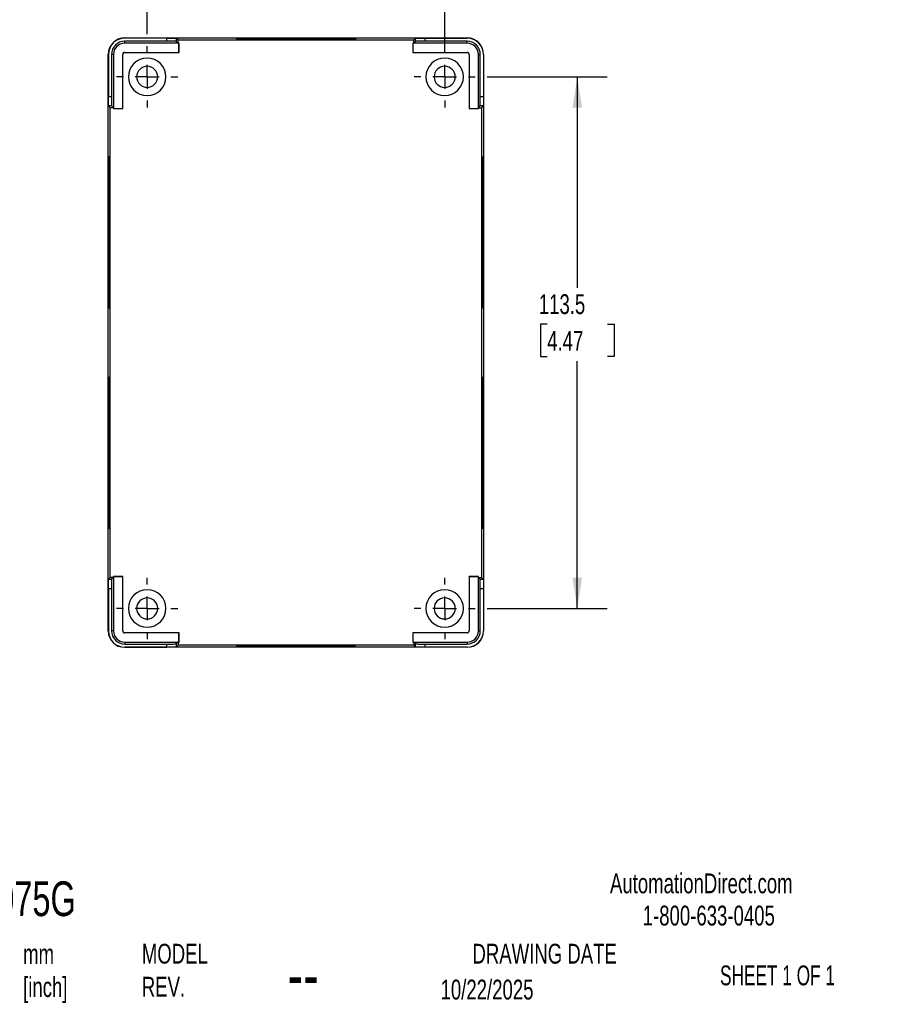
# Model space of a CAD drawing. Header units: millimetres. Extents: x 0 to 543, y 0 to 404.
# Tile 2 of 3: x 355 to 543, y 14 to 224. Entities that reach past the tile are written whole.
import ezdxf

# ---------------------------------------------------------------- set-up
doc = ezdxf.new("R2010")
doc.units = ezdxf.units.MM
doc.header["$LTSCALE"] = 2
doc.linetypes.add('CENTERX2', pattern=[20.32, 12.7, -2.54, 2.54, -2.54])
doc.layers.add('CENTER', color=40, linetype='CENTERX2')
doc.layers.add('DIMENSIONS', color=140, linetype='Continuous', lineweight=25)
doc.layers.add('TEXT', color=140, linetype='Continuous', lineweight=25)
doc.styles.add('SLDTEXTSTYLE0', font='TXT', dxfattribs={"width": 0.7})
doc.styles.add('SLDTEXTSTYLE1', font='TXT', dxfattribs={"width": 0.65})
doc.dimstyles.new('SLDDIMSTYLE0', dxfattribs={"dimtxt": 4.316016, "dimasz": 6.604, "dimexe": 0, "dimexo": 0.0625, "dimgap": 1.079004, "dimtad": 0, "dimtih": 1, "dimtoh": 1, "dimdec": 1, "dimrnd": 1e-09, "dimzin": 12, "dimdsep": 46, "dimtxsty": 'SLDTEXTSTYLE0', "dimsah": 1, "dimcen": 0.09, "dimadec": 0, "dimazin": 3, "dimtfac": 1, "dimtdec": 1, "dimtofl": 0, "dimtmove": 0, "dimatfit": 3, "dimfxl": 0, "dimfrac": 2, "dimtolj": 1, "dimtzin": 12, "dimarcsym": 0})

# ---------------------------------------------------------------- blocks, each defined once
blk = doc.blocks.new('_D_11')
at = {"layer": 'DIMENSIONS'}
for p, q in [((382.61, 220.91), (382.61, 243.28)), ((446.11, 218.37), (446.11, 243.28)), ((382.61, 236.93), (401.5, 236.93)), ((407.35, 236.93), (405.9, 236.93)), ((405.9, 236.93), (405.9, 230.07)), ((420.18, 236.93), (421.63, 236.93)), ((421.63, 236.93), (421.63, 230.07)), ((446.11, 236.93), (426.03, 236.93)), ((405.9, 230.07), (407.35, 230.07)), ((421.63, 230.07), (420.18, 230.07))]:
    blk.add_line(p, q, dxfattribs=at)
for points in [[(382.61, 236.93), (389.22, 235.91), (389.22, 237.95)], [(446.11, 236.93), (439.51, 237.95), (439.51, 235.91)]]:
    blk.add_solid(points, dxfattribs=at)
at = {"layer": 'DIMENSIONS', "char_height": 4.233, "attachment_point": 1, "style": 'SLDTEXTSTYLE0'}
for s, insert in [('63.5', (407.35, 243.35)), ('2.50', (407.35, 235.53))]:
    blk.add_mtext(s, dxfattribs=dict(at, insert=insert))
blk = doc.blocks.new('_D_12')
at = {"layer": 'DIMENSIONS'}
for p, q in [((455.19, 211.83), (480.76, 211.83)), ((474.41, 211.83), (474.41, 166.81)), ((468, 158.99), (466.55, 158.99)), ((466.55, 158.99), (466.55, 152.13)), ((480.83, 158.99), (482.27, 158.99)), ((482.27, 158.99), (482.27, 152.13)), ((466.55, 152.13), (468, 152.13)), ((482.27, 152.13), (480.83, 152.13)), ((474.41, 98.33), (474.41, 151.16)), ((455.19, 98.33), (480.76, 98.33))]:
    blk.add_line(p, q, dxfattribs=at)
for points in [[(474.41, 211.83), (473.4, 205.22), (475.43, 205.22)], [(474.41, 98.33), (475.43, 104.93), (473.4, 104.93)]]:
    blk.add_solid(points, dxfattribs=at)
at = {"layer": 'DIMENSIONS', "char_height": 4.233, "attachment_point": 1, "style": 'SLDTEXTSTYLE0'}
for s, insert in [('113.5', (466.2, 165.41)), ('4.47', (468, 157.59))]:
    blk.add_mtext(s, dxfattribs=dict(at, insert=insert))
blk = doc.blocks.new('SW_CENTERMARKSYMBOL_4')
at = {"layer": 'CENTER', "color": 0}
for p, q in [((0, 5.08), (0, 6.54)), ((0, 0), (0, 2.54)), ((-5.08, 0), (-6.54, 0)), ((0, 0), (-2.54, 0)), ((0, 0), (0, -2.54)), ((0, 0), (2.54, 0)), ((5.08, 0), (6.54, 0)), ((0, -5.08), (0, -6.54))]:
    blk.add_line(p, q, dxfattribs=at)
blk = doc.blocks.new('SW_CENTERMARKSYMBOL_5')
at = {"layer": 'CENTER', "color": 0}
for p, q in [((0, 5.08), (0, 6.54)), ((0, 0), (0, 2.54)), ((-5.08, 0), (-6.54, 0)), ((0, 0), (-2.54, 0)), ((0, 0), (0, -2.54)), ((0, 0), (2.54, 0)), ((5.08, 0), (6.54, 0)), ((0, -5.08), (0, -6.54))]:
    blk.add_line(p, q, dxfattribs=at)
blk = doc.blocks.new('SW_CENTERMARKSYMBOL_6')
at = {"layer": 'CENTER', "color": 0}
for p, q in [((0, 5.08), (0, 6.54)), ((0, 0), (0, 2.54)), ((-5.08, 0), (-6.54, 0)), ((0, 0), (-2.54, 0)), ((0, 0), (0, -2.54)), ((0, 0), (2.54, 0)), ((5.08, 0), (6.54, 0)), ((0, -5.08), (0, -6.54))]:
    blk.add_line(p, q, dxfattribs=at)
blk = doc.blocks.new('SW_CENTERMARKSYMBOL_7')
at = {"layer": 'CENTER', "color": 0}
for p, q in [((0, 5.08), (0, 6.54)), ((0, 0), (0, 2.54)), ((-5.08, 0), (-6.54, 0)), ((0, 0), (-2.54, 0)), ((0, 0), (0, -2.54)), ((0, 0), (2.54, 0)), ((5.08, 0), (6.54, 0)), ((0, -5.08), (0, -6.54))]:
    blk.add_line(p, q, dxfattribs=at)

msp = doc.modelspace()

# ---------------------------------------------------------------- linework, layer by layer
for p, q in [((377.81, 220.09), (377.81, 220.13)), ((377.81, 220.13), (450.91, 220.13)), ((386.83, 220.09), (377.81, 220.09)), ((377.81, 219.03), (377.81, 219.43)), ((386.83, 219.43), (377.81, 219.43)), ((389.4, 219.03), (377.81, 219.03)), ((386.83, 219.43), (386.83, 220.09)), ((389.21, 219.7), (388.83, 220.08)), ((388.83, 220.08), (388.83, 219.41)), ((389.21, 219.04), (388.83, 219.41)), ((389.21, 219.04), (389.21, 219.7)), ((389.21, 219.7), (439.52, 219.7)), ((389.41, 219.04), (389.21, 219.04)), ((389.4, 219.03), (389.41, 219.04)), ((389.4, 217.04), (389.4, 219.03)), ((389.41, 217.04), (389.41, 219.04)), ((414.36, 219.82), (414.36, 220.02)), ((439.33, 219.03), (439.32, 219.04)), ((439.52, 219.04), (439.32, 219.04)), ((439.32, 219.04), (439.32, 217.04)), ((439.33, 219.03), (439.33, 217.04)), ((450.91, 219.03), (439.33, 219.03)), ((439.9, 220.08), (439.52, 219.7)), ((439.52, 219.04), (439.52, 219.7)), ((439.52, 219.04), (439.9, 219.41)), ((439.9, 219.41), (439.9, 220.08)), ((441.9, 220.09), (450.91, 220.09)), ((441.9, 220.09), (441.9, 219.43)), ((450.91, 219.43), (441.9, 219.43)), ((450.91, 220.09), (450.91, 220.13)), ((450.91, 219.03), (450.91, 219.43)), ((374.31, 93.53), (374.31, 216.63)), ((374.35, 216.63), (374.31, 216.63)), ((374.35, 216.63), (374.35, 207.61)), ((375.41, 216.63), (375.01, 216.63)), ((375.01, 216.63), (375.01, 207.61)), ((375.41, 216.63), (375.41, 205.04)), ((377.4, 205.04), (377.4, 216.63)), ((377.4, 216.63), (377.41, 216.63)), ((377.41, 205.04), (377.41, 216.63)), ((377.81, 217.04), (389.4, 217.04)), ((377.81, 217.04), (377.81, 217.04)), ((377.81, 217.04), (389.41, 217.04)), ((389.4, 217.04), (389.41, 217.04)), ((439.33, 217.04), (439.32, 217.04)), ((439.32, 217.04), (450.91, 217.04)), ((439.33, 217.04), (450.91, 217.04)), ((450.91, 217.04), (450.91, 217.04)), ((451.33, 216.63), (451.32, 216.63)), ((451.32, 216.63), (451.32, 205.04)), ((451.33, 216.63), (451.33, 205.04)), ((453.31, 205.04), (453.31, 216.63)), ((453.31, 216.63), (453.71, 216.63)), ((453.71, 207.61), (453.71, 216.63)), ((454.38, 216.63), (454.38, 207.61)), ((454.38, 216.63), (454.41, 216.63)), ((454.41, 216.63), (454.41, 93.53)), ((374.35, 207.61), (375.01, 207.61)), ((453.71, 207.61), (454.38, 207.61)), ((374.36, 205.61), (374.74, 205.24)), ((375.03, 205.61), (374.36, 205.61)), ((374.74, 104.92), (374.74, 205.24)), ((375.41, 205.24), (374.74, 205.24)), ((375.41, 205.24), (375.03, 205.61)), ((375.41, 205.24), (375.41, 205.04)), ((375.41, 205.04), (377.4, 205.04)), ((375.41, 205.04), (375.41, 205.04)), ((375.41, 205.04), (377.41, 205.04)), ((377.4, 205.04), (377.41, 205.04)), ((451.33, 205.04), (451.32, 205.04)), ((451.32, 205.04), (453.32, 205.04)), ((451.33, 205.04), (453.31, 205.04)), ((453.31, 205.04), (453.32, 205.04)), ((453.32, 205.24), (453.7, 205.61)), ((453.32, 205.04), (453.32, 205.24)), ((453.32, 205.24), (453.98, 205.24)), ((454.36, 205.61), (453.7, 205.61)), ((453.98, 205.24), (454.36, 205.61)), ((453.98, 205.24), (453.98, 104.92)), ((374.59, 178.58), (374.39, 178.58)), ((374.67, 178.58), (374.64, 178.58)), ((454.05, 178.58), (454.08, 178.58)), ((454.14, 178.58), (454.34, 178.58)), ((374.59, 131.58), (374.39, 131.58)), ((374.67, 131.58), (374.64, 131.58)), ((454.05, 131.58), (454.08, 131.58)), ((454.14, 131.58), (454.34, 131.58)), ((375.41, 105.12), (375.41, 104.92)), ((375.41, 105.11), (375.41, 105.12)), ((377.41, 105.12), (375.41, 105.12)), ((377.4, 105.11), (377.41, 105.12)), ((377.41, 93.53), (377.41, 105.12)), ((451.33, 105.11), (451.32, 105.12)), ((451.32, 105.12), (451.32, 93.53)), ((453.32, 105.12), (451.32, 105.12)), ((453.31, 105.11), (453.32, 105.12)), ((453.32, 104.92), (453.32, 105.12)), ((374.74, 104.92), (374.36, 104.55)), ((374.36, 104.55), (375.03, 104.55)), ((375.41, 104.92), (374.74, 104.92)), ((375.41, 104.92), (375.03, 104.55)), ((377.4, 105.11), (375.41, 105.11)), ((375.41, 105.11), (375.41, 93.53)), ((377.4, 93.53), (377.4, 105.11)), ((451.33, 105.11), (451.33, 93.53)), ((453.31, 105.11), (451.33, 105.11)), ((453.31, 93.53), (453.31, 105.11)), ((453.32, 104.92), (453.7, 104.55)), ((453.32, 104.92), (453.98, 104.92)), ((453.7, 104.55), (454.36, 104.55)), ((454.36, 104.55), (453.98, 104.92)), ((374.35, 102.55), (374.35, 93.53)), ((375.01, 102.55), (374.35, 102.55)), ((375.01, 102.55), (375.01, 93.53)), ((453.71, 93.53), (453.71, 102.55)), ((454.38, 102.55), (453.71, 102.55)), ((454.38, 102.55), (454.38, 93.53)), ((374.35, 93.53), (374.31, 93.53)), ((375.41, 93.53), (375.01, 93.53)), ((377.4, 93.53), (377.41, 93.53)), ((377.81, 93.11), (377.81, 93.12)), ((389.41, 93.12), (377.81, 93.12)), ((389.4, 93.11), (377.81, 93.11)), ((389.4, 93.11), (389.41, 93.12)), ((389.4, 91.13), (389.4, 93.11)), ((389.41, 91.12), (389.41, 93.12)), ((439.33, 93.11), (439.32, 93.12)), ((450.91, 93.12), (439.32, 93.12)), ((439.32, 93.12), (439.32, 91.12)), ((439.33, 93.11), (439.33, 91.13)), ((450.91, 93.11), (439.33, 93.11)), ((450.91, 93.11), (450.91, 93.12)), ((451.33, 93.53), (451.32, 93.53)), ((453.31, 93.53), (453.71, 93.53)), ((454.38, 93.53), (454.41, 93.53)), ((377.81, 91.13), (377.81, 90.73)), ((377.81, 91.13), (389.4, 91.13)), ((377.81, 90.73), (386.83, 90.73)), ((386.83, 90.06), (386.83, 90.73)), ((389.21, 91.12), (388.83, 90.75)), ((388.83, 90.75), (388.83, 90.08)), ((388.83, 90.08), (389.21, 90.46)), ((389.21, 91.12), (389.41, 91.12)), ((389.21, 91.12), (389.21, 90.46)), ((439.52, 90.46), (389.21, 90.46)), ((389.4, 91.13), (389.41, 91.12)), ((439.33, 91.13), (439.32, 91.12)), ((439.32, 91.12), (439.52, 91.12)), ((439.33, 91.13), (450.91, 91.13)), ((439.52, 91.12), (439.9, 90.75)), ((439.52, 91.12), (439.52, 90.46)), ((439.52, 90.46), (439.9, 90.08)), ((439.9, 90.08), (439.9, 90.75)), ((441.9, 90.73), (450.91, 90.73)), ((441.9, 90.73), (441.9, 90.06)), ((450.91, 91.13), (450.91, 90.73)), ((377.81, 90.06), (377.81, 90.03)), ((377.81, 90.06), (386.83, 90.06)), ((450.91, 90.03), (377.81, 90.03)), ((414.36, 90.34), (414.36, 90.14)), ((450.91, 90.06), (441.9, 90.06)), ((450.91, 90.06), (450.91, 90.03))]:
    msp.add_line(p, q)
at = {"flags": 128}
for points in [[(414.36, 219.8), (413.11, 219.8), (411.88, 219.8), (410.66, 219.8), (409.48, 219.81), (408.35, 219.81), (407.28, 219.82), (406.27, 219.82), (405.35, 219.83), (404.51, 219.84), (403.76, 219.85), (403.12, 219.86), (402.58, 219.87), (402.16, 219.88), (401.86, 219.89), (401.67, 219.9), (401.61, 219.91), (401.67, 219.92), (401.86, 219.93), (402.16, 219.94), (402.58, 219.95), (403.12, 219.96), (403.76, 219.97), (404.51, 219.98), (405.35, 219.99), (406.27, 220), (407.28, 220), (408.35, 220.01), (409.48, 220.01), (410.66, 220.02), (411.88, 220.02), (413.11, 220.02), (414.36, 220.02)], [(408.77, 219.81), (409.48, 219.81), (410.66, 219.82), (411.88, 219.82), (413.11, 219.82), (414.36, 219.82)], [(414.36, 220.02), (415.61, 220.02), (416.85, 220.02), (418.06, 220.02), (419.24, 220.01), (420.37, 220.01), (421.45, 220), (422.45, 220), (423.38, 219.99), (424.22, 219.98), (424.96, 219.97), (425.61, 219.96), (426.14, 219.95), (426.56, 219.94), (426.87, 219.93), (427.05, 219.92), (427.11, 219.91), (427.05, 219.9), (426.87, 219.89), (426.56, 219.88), (426.14, 219.87), (425.61, 219.86), (424.96, 219.85), (424.22, 219.84), (423.38, 219.83), (422.45, 219.82), (421.45, 219.82), (420.37, 219.81), (419.24, 219.81), (418.06, 219.8), (416.85, 219.8), (415.61, 219.8), (414.36, 219.8)], [(414.36, 219.82), (415.61, 219.82), (416.85, 219.82), (418.06, 219.82), (419.24, 219.81), (419.95, 219.81)], [(374.39, 178.58), (374.39, 179.96), (374.39, 181.33), (374.39, 182.67), (374.4, 183.99), (374.4, 185.27), (374.41, 186.5), (374.41, 187.68), (374.42, 188.79), (374.43, 189.82), (374.44, 190.78), (374.45, 191.64), (374.46, 192.42), (374.47, 193.09), (374.48, 193.66), (374.49, 194.12), (374.5, 194.46), (374.51, 194.7), (374.52, 194.81), (374.54, 194.81), (374.55, 194.7), (374.56, 194.46), (374.57, 194.12), (374.58, 193.66), (374.59, 193.09), (374.61, 192.42), (374.62, 191.64), (374.62, 190.78), (374.63, 189.82), (374.64, 188.79), (374.65, 187.68), (374.65, 186.5), (374.66, 185.27), (374.66, 183.99), (374.67, 182.67), (374.67, 181.33), (374.67, 179.96), (374.67, 178.58)], [(454.34, 178.58), (454.34, 179.96), (454.33, 181.33), (454.33, 182.67), (454.33, 183.99), (454.32, 185.27), (454.32, 186.5), (454.31, 187.68), (454.3, 188.79), (454.3, 189.82), (454.29, 190.78), (454.28, 191.64), (454.27, 192.42), (454.26, 193.09), (454.25, 193.66), (454.24, 194.12), (454.22, 194.46), (454.21, 194.7), (454.2, 194.81), (454.19, 194.81), (454.18, 194.7), (454.16, 194.46), (454.15, 194.12), (454.14, 193.66), (454.13, 193.09), (454.12, 192.42), (454.11, 191.64), (454.1, 190.78), (454.09, 189.82), (454.08, 188.79), (454.08, 187.68), (454.07, 186.5), (454.07, 185.27), (454.06, 183.99), (454.06, 182.67), (454.05, 181.33), (454.05, 179.96), (454.05, 178.58)], [(374.59, 178.58), (374.59, 179.96), (374.59, 181.33), (374.59, 182.67), (374.6, 183.99), (374.6, 185.27), (374.61, 186.5), (374.61, 187.68), (374.62, 188.79), (374.63, 189.82), (374.63, 190.1)], [(454.14, 178.58), (454.14, 179.96), (454.13, 181.33), (454.13, 182.67), (454.13, 183.99), (454.12, 185.27), (454.12, 186.5), (454.11, 187.68), (454.1, 188.79), (454.1, 189.82), (454.09, 190.1)], [(374.64, 178.58), (374.64, 179.69), (374.64, 180.78), (374.65, 181.85), (374.65, 182.88), (374.65, 183.86), (374.66, 184.78), (374.66, 185)], [(454.08, 178.58), (454.08, 179.69), (454.08, 180.78), (454.08, 181.85), (454.08, 182.88), (454.07, 183.86), (454.07, 184.78), (454.06, 185)], [(374.67, 178.58), (374.67, 177.2), (374.67, 175.83), (374.67, 174.48), (374.66, 173.17), (374.66, 171.89), (374.65, 170.65), (374.65, 169.48), (374.64, 168.37), (374.63, 167.33), (374.62, 166.38), (374.62, 165.51), (374.61, 164.74), (374.59, 164.07), (374.58, 163.5), (374.57, 163.04), (374.56, 162.69), (374.55, 162.46), (374.54, 162.34), (374.52, 162.34), (374.51, 162.46), (374.5, 162.69), (374.49, 163.04), (374.48, 163.5), (374.47, 164.07), (374.46, 164.74), (374.45, 165.51), (374.44, 166.38), (374.43, 167.33), (374.42, 168.37), (374.41, 169.48), (374.41, 170.65), (374.4, 171.89), (374.4, 173.17), (374.39, 174.48), (374.39, 175.83), (374.39, 177.2), (374.39, 178.58)], [(374.63, 167.06), (374.63, 167.33), (374.62, 168.37), (374.61, 169.48), (374.61, 170.65), (374.6, 171.89), (374.6, 173.17), (374.59, 174.48), (374.59, 175.83), (374.59, 177.2), (374.59, 178.58)], [(374.66, 172.16), (374.66, 172.38), (374.65, 173.29), (374.65, 174.27), (374.65, 175.31), (374.64, 176.38), (374.64, 177.47), (374.64, 178.58)], [(454.05, 178.58), (454.05, 177.2), (454.05, 175.83), (454.06, 174.48), (454.06, 173.17), (454.07, 171.89), (454.07, 170.65), (454.08, 169.48), (454.08, 168.37), (454.09, 167.33), (454.1, 166.38), (454.11, 165.51), (454.12, 164.74), (454.13, 164.07), (454.14, 163.5), (454.15, 163.04), (454.16, 162.69), (454.18, 162.46), (454.19, 162.34), (454.2, 162.34), (454.21, 162.46), (454.22, 162.69), (454.24, 163.04), (454.25, 163.5), (454.26, 164.07), (454.27, 164.74), (454.28, 165.51), (454.29, 166.38), (454.3, 167.33), (454.3, 168.37), (454.31, 169.48), (454.32, 170.65), (454.32, 171.89), (454.33, 173.17), (454.33, 174.48), (454.33, 175.83), (454.34, 177.2), (454.34, 178.58)], [(454.06, 172.16), (454.07, 172.38), (454.07, 173.29), (454.08, 174.27), (454.08, 175.31), (454.08, 176.38), (454.08, 177.47), (454.08, 178.58)], [(454.09, 167.06), (454.1, 167.33), (454.1, 168.37), (454.11, 169.48), (454.12, 170.65), (454.12, 171.89), (454.13, 173.17), (454.13, 174.48), (454.13, 175.83), (454.14, 177.2), (454.14, 178.58)], [(374.39, 131.58), (374.39, 132.96), (374.39, 134.33), (374.39, 135.67), (374.4, 136.99), (374.4, 138.27), (374.41, 139.5), (374.41, 140.68), (374.42, 141.79), (374.43, 142.82), (374.44, 143.78), (374.45, 144.64), (374.46, 145.42), (374.47, 146.09), (374.48, 146.66), (374.49, 147.12), (374.5, 147.46), (374.51, 147.7), (374.52, 147.81), (374.54, 147.81), (374.55, 147.7), (374.56, 147.46), (374.57, 147.12), (374.58, 146.66), (374.59, 146.09), (374.61, 145.42), (374.62, 144.64), (374.62, 143.78), (374.63, 142.82), (374.64, 141.79), (374.65, 140.68), (374.65, 139.5), (374.66, 138.27), (374.66, 136.99), (374.67, 135.67), (374.67, 134.33), (374.67, 132.96), (374.67, 131.58)], [(454.34, 131.58), (454.34, 132.96), (454.33, 134.33), (454.33, 135.67), (454.33, 136.99), (454.32, 138.27), (454.32, 139.5), (454.31, 140.68), (454.3, 141.79), (454.3, 142.82), (454.29, 143.78), (454.28, 144.64), (454.27, 145.42), (454.26, 146.09), (454.25, 146.66), (454.24, 147.12), (454.22, 147.46), (454.21, 147.7), (454.2, 147.81), (454.19, 147.81), (454.18, 147.7), (454.16, 147.46), (454.15, 147.12), (454.14, 146.66), (454.13, 146.09), (454.12, 145.42), (454.11, 144.64), (454.1, 143.78), (454.09, 142.82), (454.08, 141.79), (454.08, 140.68), (454.07, 139.5), (454.07, 138.27), (454.06, 136.99), (454.06, 135.67), (454.05, 134.33), (454.05, 132.96), (454.05, 131.58)], [(374.59, 131.58), (374.59, 132.96), (374.59, 134.33), (374.59, 135.67), (374.6, 136.99), (374.6, 138.27), (374.61, 139.5), (374.61, 140.68), (374.62, 141.79), (374.63, 142.82), (374.63, 143.1)], [(454.14, 131.58), (454.14, 132.96), (454.13, 134.33), (454.13, 135.67), (454.13, 136.99), (454.12, 138.27), (454.12, 139.5), (454.11, 140.68), (454.1, 141.79), (454.1, 142.82), (454.09, 143.1)], [(374.64, 131.58), (374.64, 132.69), (374.64, 133.78), (374.65, 134.85), (374.65, 135.88), (374.65, 136.86), (374.66, 137.78), (374.66, 138)], [(454.08, 131.58), (454.08, 132.69), (454.08, 133.78), (454.08, 134.85), (454.08, 135.88), (454.07, 136.86), (454.07, 137.78), (454.06, 138)], [(374.67, 131.58), (374.67, 130.2), (374.67, 128.83), (374.67, 127.48), (374.66, 126.17), (374.66, 124.89), (374.65, 123.65), (374.65, 122.48), (374.64, 121.37), (374.63, 120.33), (374.62, 119.38), (374.62, 118.51), (374.61, 117.74), (374.59, 117.07), (374.58, 116.5), (374.57, 116.04), (374.56, 115.69), (374.55, 115.46), (374.54, 115.34), (374.52, 115.34), (374.51, 115.46), (374.5, 115.69), (374.49, 116.04), (374.48, 116.5), (374.47, 117.07), (374.46, 117.74), (374.45, 118.51), (374.44, 119.38), (374.43, 120.33), (374.42, 121.37), (374.41, 122.48), (374.41, 123.65), (374.4, 124.89), (374.4, 126.17), (374.39, 127.48), (374.39, 128.83), (374.39, 130.2), (374.39, 131.58)], [(374.63, 120.06), (374.63, 120.33), (374.62, 121.37), (374.61, 122.48), (374.61, 123.65), (374.6, 124.89), (374.6, 126.17), (374.59, 127.48), (374.59, 128.83), (374.59, 130.2), (374.59, 131.58)], [(374.66, 125.16), (374.66, 125.38), (374.65, 126.29), (374.65, 127.27), (374.65, 128.31), (374.64, 129.38), (374.64, 130.47), (374.64, 131.58)], [(454.05, 131.58), (454.05, 130.2), (454.05, 128.83), (454.06, 127.48), (454.06, 126.17), (454.07, 124.89), (454.07, 123.65), (454.08, 122.48), (454.08, 121.37), (454.09, 120.33), (454.1, 119.38), (454.11, 118.51), (454.12, 117.74), (454.13, 117.07), (454.14, 116.5), (454.15, 116.04), (454.16, 115.69), (454.18, 115.46), (454.19, 115.34), (454.2, 115.34), (454.21, 115.46), (454.22, 115.69), (454.24, 116.04), (454.25, 116.5), (454.26, 117.07), (454.27, 117.74), (454.28, 118.51), (454.29, 119.38), (454.3, 120.33), (454.3, 121.37), (454.31, 122.48), (454.32, 123.65), (454.32, 124.89), (454.33, 126.17), (454.33, 127.48), (454.33, 128.83), (454.34, 130.2), (454.34, 131.58)], [(454.06, 125.16), (454.07, 125.38), (454.07, 126.29), (454.08, 127.27), (454.08, 128.31), (454.08, 129.38), (454.08, 130.47), (454.08, 131.58)], [(454.09, 120.06), (454.1, 120.33), (454.1, 121.37), (454.11, 122.48), (454.12, 123.65), (454.12, 124.89), (454.13, 126.17), (454.13, 127.48), (454.13, 128.83), (454.14, 130.2), (454.14, 131.58)], [(414.36, 90.36), (413.11, 90.36), (411.88, 90.36), (410.66, 90.35), (409.48, 90.35), (408.35, 90.35), (407.28, 90.34), (406.27, 90.33), (405.35, 90.33), (404.51, 90.32), (403.76, 90.31), (403.12, 90.3), (402.58, 90.29), (402.16, 90.28), (401.86, 90.27), (401.67, 90.26), (401.61, 90.25), (401.67, 90.24), (401.86, 90.23), (402.16, 90.21), (402.58, 90.2), (403.12, 90.19), (403.76, 90.19), (404.51, 90.18), (405.35, 90.17), (406.27, 90.16), (407.28, 90.15), (408.35, 90.15), (409.48, 90.14), (410.66, 90.14), (411.88, 90.14), (413.11, 90.14), (414.36, 90.14)], [(408.77, 90.35), (409.48, 90.34), (410.66, 90.34), (411.88, 90.34), (413.11, 90.34), (414.36, 90.34)], [(414.36, 90.14), (415.61, 90.14), (416.85, 90.14), (418.06, 90.14), (419.24, 90.14), (420.37, 90.15), (421.45, 90.15), (422.45, 90.16), (423.38, 90.17), (424.22, 90.18), (424.96, 90.19), (425.61, 90.19), (426.14, 90.2), (426.56, 90.21), (426.87, 90.23), (427.05, 90.24), (427.11, 90.25), (427.05, 90.26), (426.87, 90.27), (426.56, 90.28), (426.14, 90.29), (425.61, 90.3), (424.96, 90.31), (424.22, 90.32), (423.38, 90.33), (422.45, 90.33), (421.45, 90.34), (420.37, 90.35), (419.24, 90.35), (418.06, 90.35), (416.85, 90.36), (415.61, 90.36), (414.36, 90.36)], [(414.36, 90.34), (415.61, 90.34), (416.85, 90.34), (418.06, 90.34), (419.24, 90.34), (419.95, 90.35)]]:
    msp.add_lwpolyline(points, dxfattribs=at)
for centre, radius, start, end in [((377.81, 216.63), 3.5, 90, 180), ((377.81, 216.63), 3.47, 90, 180), ((377.81, 216.63), 2.8, 90, 180), ((377.81, 216.63), 2.4, 90, 180), ((450.91, 216.63), 3.5, 0, 90), ((450.91, 216.63), 3.47, 0, 90), ((450.91, 216.63), 2.8, 0, 90), ((450.91, 216.63), 2.4, 0, 90), ((377.81, 216.63), 0.416, 90, 180), ((377.81, 216.63), 0.407, 90, 180), ((450.91, 216.63), 0.416, 0, 90), ((450.91, 216.63), 0.407, 0, 90), ((382.61, 211.83), 4, 90, 270), ((382.61, 211.83), 4, 270, 90), ((446.11, 211.83), 4, 90, 270), ((446.11, 211.83), 4, 270, 90), ((382.61, 211.83), 2.25, 90, 270), ((382.61, 211.83), 2.25, 270, 90), ((446.11, 211.83), 2.25, 90, 270), ((446.11, 211.83), 2.25, 270, 90), ((382.61, 98.33), 4, 90, 270), ((382.61, 98.33), 4, 270, 90), ((446.11, 98.33), 4, 90, 270), ((446.11, 98.33), 4, 270, 90), ((382.61, 98.33), 2.25, 90, 270), ((382.61, 98.33), 2.25, 270, 90), ((446.11, 98.33), 2.25, 90, 270), ((446.11, 98.33), 2.25, 270, 90), ((377.81, 93.53), 3.5, 180, 270), ((377.81, 93.53), 3.47, 180, 270), ((377.81, 93.53), 2.8, 180, 270), ((377.81, 93.53), 2.4, 180, 270), ((377.81, 93.53), 0.416, 180, 270), ((377.81, 93.53), 0.407, 180, 270), ((450.91, 93.53), 2.4, 270, 0), ((450.91, 93.53), 2.8, 270, 0), ((450.91, 93.53), 0.416, 270, 0), ((450.91, 93.53), 0.407, 270, 0), ((450.91, 93.53), 3.47, 270, 0), ((450.91, 93.53), 3.5, 270, 0)]:
    msp.add_arc(centre, radius, start, end)
for points in [[(386.83, 220.09), (387.06, 220.09), (387.32, 220.09), (387.81, 220.09), (388.04, 220.09), (388.43, 220.09), (388.59, 220.09), (388.78, 220.08), (388.83, 220.08), (388.83, 220.08)], [(388.83, 219.41), (388.83, 219.41), (388.78, 219.42), (388.59, 219.42), (388.43, 219.42), (388.04, 219.43), (387.81, 219.43), (387.32, 219.43), (387.06, 219.43), (386.83, 219.43)], [(439.9, 220.08), (439.9, 220.08), (439.94, 220.08), (440.14, 220.09), (440.29, 220.09), (440.68, 220.09), (440.92, 220.09), (441.41, 220.09), (441.66, 220.09), (441.9, 220.09)], [(441.9, 219.43), (441.66, 219.43), (441.41, 219.43), (440.92, 219.43), (440.68, 219.43), (440.29, 219.42), (440.14, 219.42), (439.94, 219.42), (439.9, 219.41), (439.9, 219.41)], [(374.36, 205.61), (374.36, 205.61), (374.36, 205.66), (374.36, 205.86), (374.35, 206.01), (374.35, 206.4), (374.35, 206.63), (374.35, 207.12), (374.35, 207.38), (374.35, 207.61)], [(375.01, 207.61), (375.01, 207.38), (375.01, 207.12), (375.01, 206.63), (375.02, 206.4), (375.02, 206.01), (375.02, 205.86), (375.03, 205.66), (375.03, 205.61), (375.03, 205.61)], [(453.7, 205.61), (453.7, 205.61), (453.7, 205.66), (453.7, 205.86), (453.71, 206.01), (453.71, 206.4), (453.71, 206.63), (453.71, 207.12), (453.71, 207.38), (453.71, 207.61)], [(454.38, 207.61), (454.38, 207.38), (454.38, 207.12), (454.38, 206.63), (454.37, 206.4), (454.37, 206.01), (454.37, 205.86), (454.36, 205.66), (454.36, 205.61), (454.36, 205.61)], [(374.35, 102.55), (374.35, 102.78), (374.35, 103.03), (374.35, 103.52), (374.35, 103.76), (374.35, 104.15), (374.36, 104.3), (374.36, 104.5), (374.36, 104.54), (374.36, 104.55)], [(375.03, 104.55), (375.03, 104.54), (375.03, 104.5), (375.02, 104.3), (375.02, 104.15), (375.02, 103.76), (375.01, 103.52), (375.01, 103.03), (375.01, 102.78), (375.01, 102.55)], [(453.71, 102.55), (453.71, 102.78), (453.71, 103.03), (453.71, 103.52), (453.71, 103.76), (453.71, 104.15), (453.7, 104.3), (453.7, 104.5), (453.7, 104.54), (453.7, 104.55)], [(454.36, 104.55), (454.36, 104.54), (454.36, 104.5), (454.37, 104.3), (454.37, 104.15), (454.37, 103.76), (454.38, 103.52), (454.38, 103.03), (454.38, 102.78), (454.38, 102.55)], [(386.83, 90.73), (387.06, 90.73), (387.32, 90.73), (387.81, 90.73), (388.04, 90.73), (388.43, 90.74), (388.59, 90.74), (388.78, 90.74), (388.83, 90.74), (388.83, 90.75)], [(439.9, 90.75), (439.9, 90.74), (439.94, 90.74), (440.14, 90.74), (440.29, 90.74), (440.68, 90.73), (440.92, 90.73), (441.41, 90.73), (441.66, 90.73), (441.9, 90.73)], [(388.83, 90.08), (388.83, 90.08), (388.78, 90.08), (388.59, 90.07), (388.43, 90.07), (388.04, 90.07), (387.81, 90.07), (387.32, 90.06), (387.06, 90.06), (386.83, 90.06)], [(441.9, 90.06), (441.66, 90.06), (441.41, 90.06), (440.92, 90.07), (440.68, 90.07), (440.29, 90.07), (440.14, 90.07), (439.94, 90.08), (439.9, 90.08), (439.9, 90.08)]]:
    msp.add_open_spline(points, degree=3, knots=[0, 0, 0, 0, 0.25, 0.25, 0.5, 0.5, 0.75, 0.75, 1, 1, 1, 1])

# ---------------------------------------------------------------- block references
at = {"layer": 'CENTER'}
for name, p in [('SW_CENTERMARKSYMBOL_4', (382.61, 211.83)), ('SW_CENTERMARKSYMBOL_7', (446.11, 211.83)), ('SW_CENTERMARKSYMBOL_5', (382.61, 98.33)), ('SW_CENTERMARKSYMBOL_6', (446.11, 98.33))]:
    msp.add_blockref(name, p, dxfattribs=at)

# ---------------------------------------------------------------- texts
at = {"color": 179, "linetype": 'Continuous', "lineweight": 18, "char_height": 4.2333, "attachment_point": 1, "style": 'SLDTEXTSTYLE0'}
for s, insert in [('AutomationDirect.com', (481.39, 41.75)), ('1-800-633-0405', (488.38, 34.87))]:
    msp.add_mtext(s, dxfattribs=dict(at, insert=insert))
at = {"layer": 'TEXT'}
for s, insert, char_height, attachment_point, style in [('ULPCM10075G', (318.42, 40.05), 7.4083, 1, 'SLDTEXTSTYLE0'), ('mm^J[inch]', (356.13, 26.66), 4.233, 1, 'SLDTEXTSTYLE0'), ('MODEL ^JREV.', (381.47, 26.73), 4.2333, 1, 'SLDTEXTSTYLE0'), ('DRAWING DATE', (467.45, 26.73), 4.2333, 2, 'SLDTEXTSTYLE0'), ('SHEET 1 OF 1', (504.88, 22.1), 4.2333, 1, 'SLDTEXTSTYLE1'), ('--', (412.6, 25.47), 10.583, 1, 'SLDTEXTSTYLE0'), ('10/22/2025', (445.23, 19.07), 4.233, 1, 'SLDTEXTSTYLE0')]:
    msp.add_mtext(s, dxfattribs=dict(at, insert=insert, char_height=char_height, attachment_point=attachment_point, style=style))

# ---------------------------------------------------------------- dimensions: what is measured, and where the dimension line sits
at = {"layer": 'DIMENSIONS'}
dim = msp.add_linear_dim(base=(446.11, 236.93), p1=(382.61, 218.37), p2=(446.11, 215.83), dimstyle='SLDDIMSTYLE0', dxfattribs=at)
dim.commit()
dim.dimension.update_dxf_attribs({"geometry": '_D_11', "text_midpoint": (413.76, 236.93), "dimtype": 160})
dim = msp.add_linear_dim(base=(474.41, 98.33), p1=(452.65, 211.83), p2=(452.65, 98.33), angle=90, dimstyle='SLDDIMSTYLE0', dxfattribs=at)
dim.commit()
dim.dimension.update_dxf_attribs({"geometry": '_D_12', "text_midpoint": (474.41, 158.99), "dimtype": 160})

doc.saveas('drawing.dxf')
